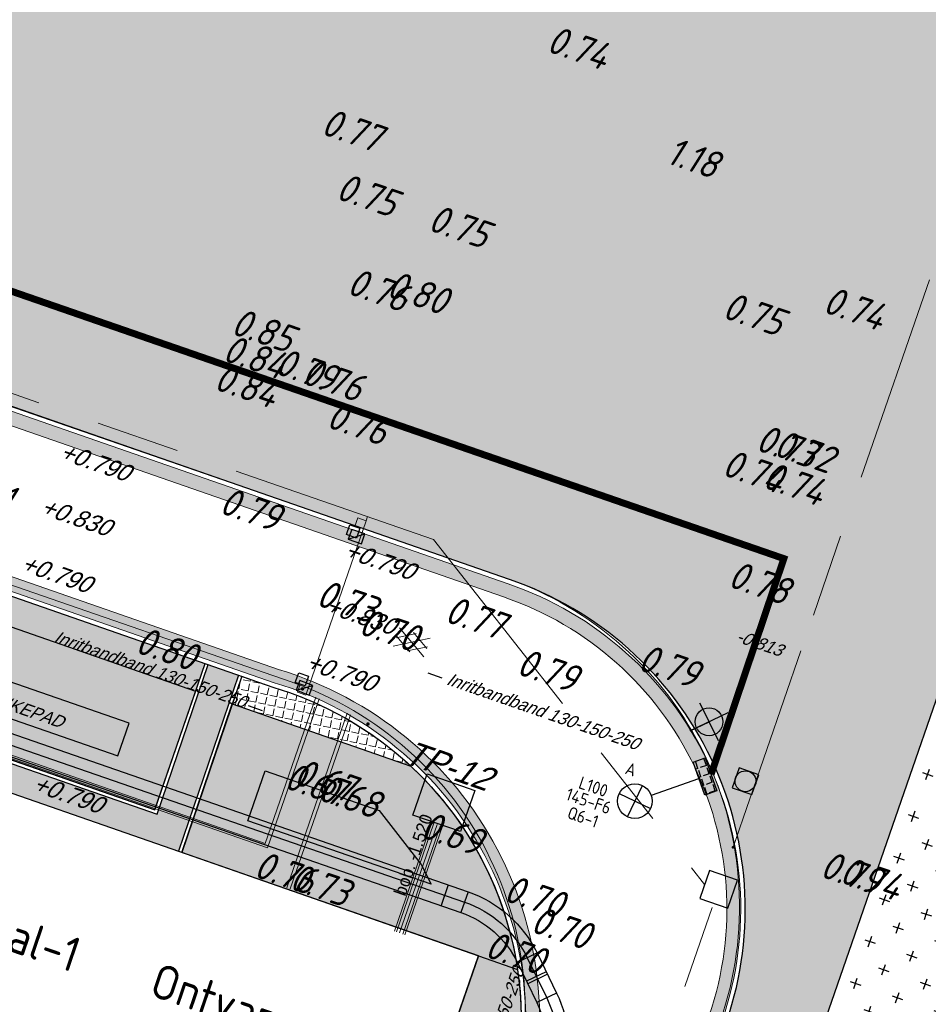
# Model space of a CAD drawing. Header units: metres. Extents: x 128615 to 129083, y 455669 to 456034.
# Tile 154 of 158: x 128922 to 128948, y 455816 to 455844. Entities that reach past the tile are written whole.
import ezdxf
from ezdxf.enums import TextEntityAlignment as Align
from ezdxf.lldxf.tags import DXFTag

# ---------------------------------------------------------------- set-up
doc = ezdxf.new("R2010")
doc.units = ezdxf.units.M
doc.linetypes.add('DASHED', pattern=[19.049999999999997, 12.7, -6.35])
doc.linetypes.add('RI-AWZI_TERREINRIOLERING', pattern=[19.8, 6, -1.8, 2.4, -1.8, 1.8, -1.8, 2.4, -1.8])
for name, color, linetype in [('B-ME-IE-VERLICHTING-G', 1, 'Continuous'), ('B-ME-RI-PUT-G', 7, 'Continuous'), ('B-XX-GR-GRAS-G', 90, 'Continuous'), ('B-XX-GR-KRUIDEN-G', 98, 'Continuous'), ('B-XX-KL-ELEKTRA-G_HDSR', 190, 'HDSR_Elektra'), ('B-XX-OG-BEBOUWING-G', 1, 'Continuous'), ('B-XX-RI-AWZI_PERSLEIDING-G_HDSR', 142, 'HDSR_Persleiding'), ('B-XX-RI-AWZI_PERSLEIDING-T25_HDSR', 7, 'Continuous'), ('B-XX-RI-AWZI_TERREINRIOLERING-T25_HDSR', 7, 'Continuous'), ('B-XX-VH-BESTRATING-T25', 7, 'Continuous'), ('B-XX-VH-KANTVERHARDING-G', 60, 'Continuous')]:
    doc.layers.add(name, color=color, linetype=linetype)
for name, color, linetype, lineweight in [('B-ME-RI-KOLK-G', 7, 'Continuous', 25), ('B-WE-OG-HOOGTELIJN-G', 7, 'Continuous', 18), ('B-XX-GR-HAAG-G', 90, 'GR-HAAG1', 13), ('B-XX-RI-AWZI_TERREINRIOLERING-G', 10, 'RI-AWZI_TERREINRIOLERING', 18), ('B-XX-VH-BESTRATING-V', 1, 'Continuous', 18), ('B-XX-VH-VERHARDING-V', 1, 'Continuous', 18), ('X-XX-AL-T25', 7, 'Continuous', 25)]:
    doc.layers.add(name, color=color, linetype=linetype, lineweight=lineweight)
doc.styles.add('BURO-018', font='Isocp.shx', dxfattribs={"height": 360})
doc.styles.add('ISO', font='Iso.shx', dxfattribs={"height": 50})
doc.styles.get("Standard").update_dxf_attribs({"font": 'arial.ttf'})
doc.styles.add('TAUW-ISOCP', font='tcb_isocp.shx')
doc.styles.add('tcb_isocp', font='tcb_isocp.shx')
doc.linetypes.add('GR-HAAG1', pattern='A,6,[176,NLCS.SHX,S=0.125,R=0,X=0,Y=0],-2', length=8)
tags = doc.linetypes.add('HDSR_Elektra', pattern='A,25,-2,["E",Standard,S=1.5,R=0,X=0,Y=-0.75],-4', length=31).pattern_tags.tags
tags[6] = DXFTag(74, 10)
tags = doc.linetypes.add('HDSR_Persleiding', pattern='A,25,-2,["P",Standard,S=1.5,R=0,X=0,Y=-0.75],-4', length=31).pattern_tags.tags
tags[6] = DXFTag(74, 10)
pattern_1 = [(340.9065815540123, (128738.9979208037, 455858.1422880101), (0.8077808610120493, 0.3923519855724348), [0.3174999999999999, -0.9525]), (70.90658155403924, (128739.0960088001, 455857.9403427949), (-0.3923519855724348, 0.8077808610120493), [0.3174999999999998, -0.9524999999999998])]
pattern_2 = [(340.9065815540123, (128738.9979208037, 455858.1422880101), (0.1269369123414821, 0.1240523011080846), [0, -0.15875])]
pattern_3 = [(78.37645749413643, (128738.9979208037, 455858.1422880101), (-0.2736702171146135, 0.05629362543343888), [0.2032, -0.07619999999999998]), (168.3764574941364, (128738.9979208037, 455858.1422880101), (-0.0562936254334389, -0.2736702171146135), [0.2031999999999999, -0.07619999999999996])]

# ---------------------------------------------------------------- blocks, each defined once
blk = doc.blocks.new('*U230')
at = {"layer": 'B-ME-RI-KOLK-G'}
blk.add_hatch(color=256, dxfattribs=at).paths.add_polyline_path([(0.1997073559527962, -0.1502915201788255), (0.1997073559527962, 0.1497084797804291), (-0.2002926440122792, -0.1502915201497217)])
blk.add_lwpolyline([(0.1997073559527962, -0.1502915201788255), (0.1997073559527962, 0.1497084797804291), (-0.2002926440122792, 0.1497084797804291), (-0.2002926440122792, -0.1502915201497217)], close=True, dxfattribs=at)
blk.add_lwpolyline([(-0.2002926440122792, -0.1502915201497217), (0.1997073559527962, 0.1497084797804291)], dxfattribs=at)
blk = doc.blocks.new('*U202')
at = {"layer": 'B-ME-RI-KOLK-G'}
blk.add_hatch(color=256, dxfattribs=at).paths.add_polyline_path([(0.1997073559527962, -0.1502915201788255), (0.1997073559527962, 0.1497084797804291), (-0.2002926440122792, -0.1502915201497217)])
blk.add_lwpolyline([(0.1997073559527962, -0.1502915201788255), (0.1997073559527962, 0.1497084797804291), (-0.2002926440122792, 0.1497084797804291), (-0.2002926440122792, -0.1502915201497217)], close=True, dxfattribs=at)
blk.add_lwpolyline([(-0.2002926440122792, -0.1502915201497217), (0.1997073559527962, 0.1497084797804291)], dxfattribs=at)
blk = doc.blocks.new('ASFALT')
at = {"layer": 'B-XX-VH-VERHARDING-V', "color": 251}
for p, q in [((0.04242424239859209, 0.2800000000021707), (-0.4666666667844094, -0.02545454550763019)), ((-0.4666666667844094, 0.0254545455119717), (0.04242424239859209, -0.2799999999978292)), ((0.4666666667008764, -0.02545454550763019), (-0.04242424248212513, 0.2800000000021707)), ((-0.04242424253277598, -0.2799999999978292), (0.4666666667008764, 0.0254545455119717))]:
    blk.add_line(p, q, dxfattribs=at)
for points in [[(0.4666666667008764, -0.2799999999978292), (-0.4666666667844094, 0.2800000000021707)], [(-0.4666666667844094, -0.2799999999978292), (0.4666666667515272, 0.2800000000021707)]]:
    blk.add_lwpolyline(points, dxfattribs=at)
blk = doc.blocks.new('E00525')
at = {"linetype": 'ByBlock'}
h = blk.add_hatch(dxfattribs=at)
h.set_pattern_fill('ANGLE', color=0, scale=0.18438609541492, style=0)
h.set_pattern_definition([(360, (-37.67331033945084, -34.01927211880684), (5.551115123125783e-17, 1.287936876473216), [0.9366813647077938, -0.3512555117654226]), (90, (-37.67331033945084, -34.01927211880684), (-1.287936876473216, 1.387778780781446e-16), [0.9366813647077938, -0.3512555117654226])])
edge = h.paths.add_edge_path()
edge.add_line((-2.522521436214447, 2.863310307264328), (2.522521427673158, 2.863310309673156))
edge.add_line((2.522521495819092, 2.863310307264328), (2.522521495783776, 1.000000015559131))
edge.add_line((2.522521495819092, 1.000000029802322), (-2.522521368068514, 1.000000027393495))
edge.add_line((-2.522521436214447, 1), (-2.522521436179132, 2.863310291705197))
h = blk.add_hatch(color=0, dxfattribs=at)
edge = h.paths.add_edge_path()
edge.add_line((-2.522521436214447, 2.863310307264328), (2.522521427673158, 2.863310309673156))
edge.add_line((2.522521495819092, 2.863310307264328), (2.522521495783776, 1.000000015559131))
edge.add_line((2.522521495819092, 1.000000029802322), (-2.522521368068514, 1.000000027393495))
edge.add_line((-2.522521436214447, 1), (-2.522521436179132, 2.863310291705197))
at = {"color": 0, "linetype": 'ByBlock'}
for p, q in [((-1.767766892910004, 14.38605433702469), (1.767767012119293, 10.85052046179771)), ((1.767766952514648, 14.38605433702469), (-1.767766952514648, 10.85052043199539)), ((5.960464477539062e-08, 10.0973382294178), (1.192092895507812e-07, 2.863310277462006))]:
    blk.add_line(p, q, dxfattribs=at)
blk.add_lwpolyline([(-2.522521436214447, 2.863310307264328), (2.522521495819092, 2.863310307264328), (2.522521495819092, 1.000000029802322), (-2.522521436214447, 1)], close=True, dxfattribs=at)
blk.add_circle((0, 12.61828738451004), 2.500000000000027, dxfattribs=at)
at = {"color": 0, "linetype": 'ByBlock', "style": 'BURO-018'}
for tag, p in [('E_GKAST', (5.960464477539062e-08, 20.61828738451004)), ('E_GROEP', (5.960464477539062e-08, 17.61828738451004)), ('E_SGROEP', (4.500000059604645, 17.61828738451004)), ('E_ARMCODE', (0, 12.61828738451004)), ('E_SLET', (4.500000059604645, 11.61828738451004))]:
    blk.add_attdef(tag, text='', height=1.8, dxfattribs=at).set_placement(p, align=Align.MIDDLE)

msp = doc.modelspace()

# ---------------------------------------------------------------- hatches: boundary and pattern name
at = {"layer": 'B-XX-GR-GRAS-G'}
h = msp.add_hatch(dxfattribs=at)
h.set_pattern_fill('CROSS', color=256, scale=0.09999999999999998, angle=-116.5632943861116, style=0)
h.set_pattern_definition(pattern_1)
h.paths.add_polyline_path([(128845.8675353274, 455784.6485665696), (128847.5685110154, 455784.0597697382), (128847.7647766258, 455784.6267616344), (128846.0638009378, 455785.2155584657)])
h.paths.add_polyline_path([(128967.1055860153, 455860.4144094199), (128969.4210054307, 455866.8918425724), (128880.9006920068, 455904.409712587), (128810.0577815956, 455927.1027515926), (128808.0815679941, 455921.3936663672), (128811.5859768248, 455919.9881814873), (128842.9440111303, 455909.6012506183), (128874.3253125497, 455899.2845629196), (128897.3942134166, 455890.0887698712), (128932.249899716, 455875.2515896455), (128958.9784740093, 455863.874893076)])
edge = h.paths.add_edge_path()
edge.add_line((128984.0843231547, 455804.1850891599), (128953.5143684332, 455822.3927003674))
edge.add_line((128953.5143684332, 455822.3927003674), (128931.0817976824, 455759.6371250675))
edge.add_line((128931.0817976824, 455759.6371250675), (128923.691293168, 455762.2048782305))
edge.add_line((128923.691293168, 455762.2048782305), (128914.0269830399, 455765.5502024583))
edge.add_line((128914.0269830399, 455765.5502024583), (128897.845598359, 455770.6508317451))
edge.add_line((128897.845598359, 455770.6508317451), (128884.7246261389, 455774.2573768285))
edge.add_line((128884.7246261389, 455774.2573768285), (128872.548293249, 455777.8537726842))
edge.add_line((128872.548293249, 455777.8537726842), (128866.079626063, 455781.0475949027))
edge.add_line((128866.079626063, 455781.0475949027), (128866.0212588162, 455781.0678178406))
edge.add_line((128866.0212588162, 455781.0678178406), (128863.5642032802, 455773.7248399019))
edge.add_line((128863.5642032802, 455773.7248399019), (128871.5285838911, 455771.3053608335))
edge.add_line((128871.5285838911, 455771.3053608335), (128871.6722959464, 455771.410655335))
edge.add_arc((128873.3846396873, 455770.369334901), 2.004113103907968, 78.24944847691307, 148.6951358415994, ccw=False)
edge.add_line((128873.7927796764, 455772.3314488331), (128875.0821999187, 455772.0165345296))
edge.add_line((128875.0821999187, 455772.0165345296), (128927.2955738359, 455757.61301808))
edge.add_line((128927.2955738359, 455757.61301808), (128956.895554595, 455749.1705929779))
edge.add_line((128956.895554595, 455749.1705929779), (128984.0843231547, 455804.1850891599))
h = msp.add_hatch(dxfattribs=at)
h.set_pattern_fill('CROSS', color=256, scale=0.09999999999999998, angle=-116.5632943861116, style=0)
h.set_pattern_definition(pattern_1)
h.paths.add_polyline_path([(128967.1055860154, 455860.4144094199), (128958.9781778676, 455863.8740406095), (128948.4118116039, 455833.4579504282), (128948.6455033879, 455826.0782791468), (128943.9095911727, 455812.3966981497), (128946.4327674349, 455811.5140226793), (128946.1376307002, 455810.6627641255), (128945.1165278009, 455807.7256246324), (128947.9240893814, 455806.7537804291)])
h = msp.add_hatch(dxfattribs=at)
h.set_pattern_fill('DOTS', color=256, scale=0.09999999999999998, angle=-116.5632943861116, style=0)
h.set_pattern_definition(pattern_2)
h.paths.add_polyline_path([(128911.0527209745, 455830.6924677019), (128926.952250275, 455825.1512758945), (128925.7723550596, 455821.7426755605), (128918.3237435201, 455824.3338109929), (128918.8136956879, 455825.7642109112), (128908.5662737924, 455829.3265118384)])
h = msp.add_hatch(dxfattribs=at)
h.set_pattern_fill('DOTS', color=256, scale=0.09999999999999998, angle=-116.5632943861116, style=0)
h.set_pattern_definition(pattern_2)
edge = h.paths.add_edge_path()
edge.add_line((128935.8419955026, 455812.676122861), (128934.7201993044, 455809.4353648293))
edge.add_line((128934.7201993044, 455809.4353648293), (128932.5361366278, 455810.1798483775))
edge.add_line((128932.5361366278, 455810.1798483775), (128935.0854309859, 455817.5445071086))
edge.add_line((128935.0854309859, 455817.5445071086), (128926.5549445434, 455820.514591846))
edge.add_line((128926.5549445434, 455820.514591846), (128928.0080656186, 455824.7833326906))
edge.add_line((128928.0080656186, 455824.7833326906), (128933.1372543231, 455822.9958514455))
edge.add_arc((128926.321405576, 455815.6933505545), 9.989109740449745, -17.584523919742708, 46.974173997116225, ccw=False)
edge.add_arc((128935.8428633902, 455812.6757966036), 0.0009271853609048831, 159.3976924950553, 342.41547779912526, ccw=False)
at = {"layer": 'B-XX-GR-HAAG-G'}
h = msp.add_hatch(dxfattribs=at)
h.set_pattern_fill('ANGLE', color=256, scale=0.03999999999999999, angle=-19.09341844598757, style=0)
h.set_pattern_definition(pattern_3)
edge = h.paths.add_edge_path()
edge.add_line((128824.0560011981, 455861.2439628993), (128824.3251972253, 455861.9975444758))
edge.add_line((128824.3251972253, 455861.9975444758), (128807.412816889, 455867.9094233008))
edge.add_line((128807.412816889, 455867.9094233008), (128807.5844640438, 455867.0019485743))
edge.add_line((128807.5844640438, 455867.0019485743), (128824.0565718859, 455861.2437634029))
edge.add_line((128911.0524530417, 455830.6925610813), (128923.8730139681, 455826.2243651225))
edge.add_line((128923.8730139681, 455826.2243651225), (128926.9522502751, 455825.1512758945))
edge.add_line((128926.9522502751, 455825.1512758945), (128927.2239480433, 455825.9444302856))
edge.add_line((128927.2239480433, 455825.9444302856), (128912.031396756, 455831.2301135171))
edge.add_line((128912.031396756, 455831.2301135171), (128911.0523500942, 455830.6922639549))
h = msp.add_hatch(dxfattribs=at)
h.set_pattern_fill('ANGLE', color=256, scale=0.03999999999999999, angle=-19.09341844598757, style=0)
h.set_pattern_definition(pattern_3)
edge = h.paths.add_edge_path()
edge.add_line((128929.1751991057, 455825.2661336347), (128928.282896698, 455825.57654748))
edge.add_line((128928.282896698, 455825.57654748), (128928.0080656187, 455824.7833326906))
edge.add_line((128928.0080656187, 455824.7833326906), (128933.1372543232, 455822.9958514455))
edge.add_arc((128926.3214055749, 455815.6933505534), 9.989109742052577, 46.97417399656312, 73.39987384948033)
at = {"layer": 'B-XX-GR-KRUIDEN-G'}
h = msp.add_hatch(dxfattribs=at)
h.set_pattern_fill('SWAMP', color=256, scale=0.2, angle=-116.5632943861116, style=0)
h.set_pattern_definition([(340.9065815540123, (128738.9979208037, 455858.1422880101), (3.839350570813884, 3.326515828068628), [0.6349999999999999, -4.444999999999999]), (70.90658155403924, (128739.2979540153, 455858.0384307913), (-0.9611808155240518, 4.988231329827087), [0.3174999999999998, -8.481319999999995]), (70.90658155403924, (128739.3729632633, 455858.0124661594), (-0.9611808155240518, 4.988231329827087), [0.2539999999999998, -8.544819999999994]), (70.90658155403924, (128739.2229447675, 455858.0643954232), (-0.9611808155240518, 4.988231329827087), [0.2539999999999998, -8.544819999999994]), (40.90658155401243, (128739.4479706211, 455857.9865021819), (-0.9611719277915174, 4.988233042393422), [0.2032, -4.876799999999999]), (100.9065815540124, (128739.1479374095, 455858.0903594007), (-4.8005224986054, 1.661717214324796), [0.2032, -4.8768])])
edge = h.paths.add_edge_path()
edge.add_line((128948.4118116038, 455833.4579504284), (128948.6455033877, 455826.0782791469))
edge.add_line((128948.6455033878, 455826.0782791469), (128943.9095911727, 455812.3966981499))
edge.add_line((128943.9095911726, 455812.3966981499), (128941.3888850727, 455813.2785094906))
edge.add_line((128941.3888850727, 455813.2785094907), (128942.1339618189, 455815.4309623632))
edge.add_arc((128932.745274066, 455818.888458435), 10.00508554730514, -20.21683048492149, 71.17534409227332)
edge.add_line((128935.9736453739, 455828.358376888), (128892.1860483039, 455843.579290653))
edge.add_arc((128893.6952972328, 455847.9211051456), 4.596649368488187, -157.04283936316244, -109.16785423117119, ccw=False)
edge.add_arc((128894.4307678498, 455848.232645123), 5.395382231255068, 162.5112662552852, 202.9571606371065, ccw=False)
edge.add_line((128889.2847814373, 455849.8540560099), (128901.8557516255, 455885.6735668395))
edge.add_line((128901.8557516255, 455885.6735668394), (128887.2242848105, 455890.7225570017))
edge.add_line((128887.2242848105, 455890.7225570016), (128887.1817624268, 455890.5997140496))
edge.add_line((128887.1817624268, 455890.5997140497), (128874.5146120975, 455895.1035688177))
edge.add_line((128874.5146120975, 455895.1035688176), (128873.5283828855, 455892.2544503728))
edge.add_arc((128867.280722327, 455871.995513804), 21.20041917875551, 72.86074229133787, 176.4358647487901)
edge.add_line((128846.121308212, 455873.313454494), (128835.0103701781, 455877.1887525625))
edge.add_arc((128817.5916042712, 455889.2204382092), 21.17014088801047, -34.63404912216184, -24.22743715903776)
edge.add_line((128836.8971577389, 455880.5330640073), (128837.0847450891, 455880.5150973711))
edge.add_line((128837.0847450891, 455880.5150973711), (128838.2442237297, 455883.7950644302))
edge.add_line((128838.2442237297, 455883.7950644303), (128838.0851409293, 455883.9110295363))
edge.add_arc((128817.5916042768, 455889.2204382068), 21.17014088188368, -14.52468191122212, 21.05836036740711)
edge.add_line((128837.3478955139, 455896.8272655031), (128838.4437976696, 455897.45125095))
edge.add_line((128838.4437976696, 455897.45125095), (128836.9196742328, 455900.519436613))
edge.add_line((128836.9196742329, 455900.519436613), (128835.8290882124, 455899.9707426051))
edge.add_arc((128817.5916042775, 455889.2204382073), 21.17014088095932, 30.51773535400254, 65.7725628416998)
edge.add_line((128826.2789784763, 455908.5259916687), (128826.2969451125, 455908.713579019))
edge.add_line((128826.2969451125, 455908.7135790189), (128823.0169780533, 455909.8730576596))
edge.add_line((128823.0169780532, 455909.8730576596), (128822.9010129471, 455909.7139748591))
edge.add_arc((128817.591604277, 455889.2204382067), 21.17014088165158, 75.47531808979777, 155.5873596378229)
edge.add_line((128798.3142327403, 455897.9701702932), (128798.1176121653, 455897.9799474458))
edge.add_line((128798.1176121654, 455897.9799474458), (128797.7211869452, 455896.8585281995))
edge.add_line((128797.7211869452, 455896.8585281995), (128793.8072384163, 455898.2133509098))
edge.add_arc((128775.6531717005, 455909.0573338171), 21.14620778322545, -30.85117203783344, -24.45064201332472)
edge.add_line((128794.9029489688, 455900.3047239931), (128795.4902118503, 455900.2458409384))
edge.add_line((128795.4902118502, 455900.2458409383), (128796.7020683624, 455903.7467742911))
edge.add_line((128796.7020683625, 455903.746774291), (128796.1976420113, 455904.0486570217))
edge.add_arc((128775.6531716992, 455909.057333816), 21.14620778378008, -13.70124981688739, 21.18853243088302)
edge.add_line((128795.3698146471, 455916.7003760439), (128797.9082227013, 455917.9559061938))
edge.add_line((128797.9082227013, 455917.9559061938), (128796.4067381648, 455921.1222890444))
edge.add_line((128796.4067381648, 455921.1222890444), (128793.8362756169, 455919.8525566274))
edge.add_arc((128775.6531717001, 455909.0573338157), 21.1462077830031, 30.69740409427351, 65.54935799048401)
edge.add_line((128784.4057815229, 455928.3071110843), (128784.4646645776, 455928.8943739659))
edge.add_line((128784.4646645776, 455928.8943739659), (128780.9637312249, 455930.1062304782))
edge.add_line((128780.9637312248, 455930.1062304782), (128780.6618484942, 455929.6018041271))
edge.add_arc((128775.6531717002, 455909.0573338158), 21.14620778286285, 76.298750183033, 155.5095457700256)
edge.add_line((128756.4094808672, 455917.8233173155), (128755.8262168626, 455917.8979581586))
edge.add_line((128755.8262168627, 455917.8979581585), (128754.6142224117, 455914.3971073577))
edge.add_line((128754.6142224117, 455914.3971073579), (128755.1121866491, 455914.0802848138))
edge.add_arc((128775.6531716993, 455909.057333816), 21.1462077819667, 166.2589379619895, 191.7043835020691)
edge.add_line((128754.9466508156, 455904.7675673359), (128751.1985842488, 455903.6584638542))
edge.add_line((128751.1985842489, 455903.6584638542), (128751.1173775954, 455903.9197317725))
edge.add_line((128751.1173775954, 455903.9197317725), (128741.4969709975, 455907.2999279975))
edge.add_line((128741.4969709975, 455907.2999279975), (128757.0495062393, 455938.2990116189))
edge.add_line((128757.0495062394, 455938.2990116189), (128795.963293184, 455925.5684809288))
edge.add_line((128795.963293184, 455925.5684809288), (128808.0815679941, 455921.3936663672))
edge.add_line((128808.0815679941, 455921.3936663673), (128811.5859768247, 455919.9881814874))
edge.add_line((128811.5859768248, 455919.9881814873), (128842.9440111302, 455909.6012506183))
edge.add_line((128842.9440111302, 455909.6012506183), (128874.3253125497, 455899.2845629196))
edge.add_line((128874.3253125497, 455899.2845629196), (128897.3942134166, 455890.0887698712))
edge.add_line((128897.3942134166, 455890.0887698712), (128932.249899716, 455875.2515896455))
edge.add_line((128932.249899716, 455875.2515896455), (128958.9784740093, 455863.874893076))
edge.add_line((128958.9784740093, 455863.8748930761), (128948.4118116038, 455833.4579504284))
h.paths.add_polyline_path([(128845.694092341, 455904.4570519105), (128848.0856081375, 455905.5477301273), (128849.2310223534, 455903.2376735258), (128848.6444501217, 455901.5319182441), (128846.8291906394, 455902.1678003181)], flags=16)
at = {"layer": 'B-XX-VH-BESTRATING-V'}
h = msp.add_hatch(dxfattribs=at)
h.set_pattern_fill('BRICK', color=256, scale=0.03307086, angle=-116.5097316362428)
h.set_pattern_definition([(340.9065815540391, (128782.926339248, 455849.4786328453), (0.0686929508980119, 0.1984471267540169), []), (70.90658155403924, (128782.926339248, 455849.4786328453), (-0.3968942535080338, 0.1373859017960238), [0.2099999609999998, -0.2099999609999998]), (70.90658155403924, (128783.1247863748, 455849.4099398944), (-0.3968942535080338, 0.1373859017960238), [-0.2099999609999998, 0.2099999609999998])])
edge = h.paths.add_edge_path()
edge.add_arc((128879.3936255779, 455805.876259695), 4.601891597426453, 69.65643380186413, 160.8966683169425, ccw=False)
edge.add_line((128880.9934671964, 455810.1911076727), (128924.3141953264, 455795.1533938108))
edge.add_arc((128927.7884713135, 455804.2752318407), 9.761071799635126, 249.1494361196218, 341.8216779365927)
edge.add_line((128937.0623695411, 455801.2300168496), (128942.0115575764, 455815.4747647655))
edge.add_arc((128932.7452740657, 455818.8884584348), 9.875085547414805, 339.7762308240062, 431.1775957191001)
edge.add_line((128935.9313305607, 455828.2354557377), (128892.1413870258, 455843.4571851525))
edge.add_arc((128893.9661163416, 455848.2104546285), 5.091483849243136, 160.6539968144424, 248.9987380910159, ccw=False)
edge.add_line((128889.1621217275, 455849.8971210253), (128901.6898106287, 455885.5933068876))
edge.add_line((128901.6898106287, 455885.5933068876), (128887.1807336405, 455890.6000690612))
edge.add_line((128887.1807336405, 455890.6000690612), (128887.0472073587, 455890.2230276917))
edge.add_line((128887.0472073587, 455890.2230276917), (128901.1792229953, 455885.34635333))
edge.add_line((128901.1792229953, 455885.34635333), (128888.7847076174, 455850.0296298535))
edge.add_arc((128893.9661163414, 455848.2104546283), 5.491483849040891, 160.6539968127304, 249.0667786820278)
edge.add_line((128892.0041211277, 455843.0814225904), (128935.8011466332, 455827.857231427))
edge.add_arc((128932.7452740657, 455818.888458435), 9.475085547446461, -20.24600750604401, 71.18481212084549, ccw=False)
edge.add_line((128941.6349457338, 455815.6095891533), (128936.683389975, 455801.3580264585))
edge.add_arc((128927.7884713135, 455804.2752318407), 9.36107179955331, 249.1132310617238, 341.8424167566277, ccw=False)
edge.add_line((128924.4510408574, 455795.5293057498), (128881.0276453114, 455810.6025633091))
edge.add_arc((128879.3920985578, 455805.8776308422), 5.000000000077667, 70.9065815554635, 160.9065815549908)
edge.add_line((128874.6671660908, 455807.5131775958), (128865.6289427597, 455781.5539549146))
edge.add_line((128865.6289427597, 455781.5539549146), (128866.0087595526, 455781.4282871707))
edge.add_line((128866.0087595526, 455781.4282871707), (128875.0451606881, 455807.3823338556))
h = msp.add_hatch(dxfattribs=at)
h.set_pattern_fill('BRICK', color=256, scale=0.03307086, angle=-116.5097316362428)
h.set_pattern_definition([(340.9065815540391, (128782.2541774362, 455860.6466875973), (0.06869295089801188, 0.1984471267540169), []), (70.90658155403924, (128782.2541774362, 455860.6466875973), (-0.3968942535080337, 0.1373859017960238), [0.2099999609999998, -0.2099999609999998]), (70.90658155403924, (128782.452624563, 455860.5779946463), (-0.3968942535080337, 0.1373859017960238), [-0.2099999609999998, 0.2099999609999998])])
edge = h.paths.add_edge_path()
edge.add_line((128934.9965740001, 455808.6128771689), (128936.3447550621, 455812.5020914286))
edge.add_arc((128926.3214055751, 455815.6933505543), 10.51910974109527, 342.3394349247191, 433.3339419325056)
edge.add_line((128929.3382132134, 455825.7705794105), (128891.2618621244, 455839.0179500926))
edge.add_arc((128889.684886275, 455833.6324047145), 5.611679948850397, 73.67910536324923, 160.0409324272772)
edge.add_line((128884.4102622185, 455835.547944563), (128879.8481947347, 455822.5359907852))
edge.add_arc((128884.5052695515, 455820.4112389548), 5.118878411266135, 155.4755497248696, 251.273072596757)
edge.add_line((128882.8618120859, 455815.5633565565), (128921.8744891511, 455802.0601289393))
edge.add_arc((128925.1878598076, 455811.8400681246), 10.32596898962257, 251.2840020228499, 341.7881409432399)
edge = h.paths.add_edge_path(flags=16)
edge.add_arc((128884.7087189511, 455820.4987461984), 4.869812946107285, 157.1962172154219, 249.35060120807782, ccw=False)
edge.add_line((128880.2195424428, 455822.3861710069), (128884.7869772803, 455835.4134424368))
edge.add_arc((128889.6848862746, 455833.6324047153), 5.211679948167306, 73.78688577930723, 160.0171010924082, ccw=False)
edge.add_line((128891.1400441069, 455838.6368151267), (128929.2151549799, 455825.3898755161))
edge.add_arc((128926.3214055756, 455815.6933505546), 10.11910974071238, -17.632023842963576, 73.38323445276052, ccw=False)
edge.add_line((128935.9651349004, 455812.6282458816), (128934.6175901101, 455808.7408671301))
edge.add_arc((128925.1878598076, 455811.8400681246), 9.925968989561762, 251.2884669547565, 341.80623247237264, ccw=False)
edge.add_line((128922.003572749, 455802.4387290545), (128882.9913864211, 455815.9417902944))
h = msp.add_hatch(dxfattribs=at)
h.set_pattern_fill('AR-B88', color=256, scale=0.001999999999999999, angle=-116.5632943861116, style=0)
h.set_pattern_definition([(340.9065815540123, (128896.666281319, 455818.3706698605), (0.1329372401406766, 0.384042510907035), []), (70.90658155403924, (128896.666281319, 455818.3706698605), (-0.0590840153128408, 0.4505111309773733), [0.4063999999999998, -0.4063999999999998])])
h.paths.add_polyline_path([(128903.1006436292, 455820.5219799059), (128903.1424687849, 455820.6428086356), (128901.3965955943, 455821.2568492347), (128902.1232460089, 455823.3219861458), (128897.8935619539, 455824.8035208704), (128897.161731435, 455822.6186758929), (128896.0251698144, 455823.0006685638), (128896.5994016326, 455824.6981174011), (128895.9619059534, 455824.9143546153), (128892.5727969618, 455815.3195684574), (128891.9256020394, 455813.487317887)])
h.paths.add_polyline_path([(128912.5362884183, 455813.9248309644, 0.126438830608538), (128910.8496551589, 455814.0049265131), (128913.911523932, 455812.9450311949, 0.1264418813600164)], flags=17)
h.paths.add_polyline_path([(128934.4944158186, 455808.7824508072), (128934.6879351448, 455809.3407127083), (128932.5034253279, 455810.0853486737), (128932.4916922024, 455810.0514528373), (128928.6716235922, 455811.4285937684), (128928.2728600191, 455810.3495815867), (128907.6336242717, 455817.4939027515), (128908.1031673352, 455818.8980826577), (128903.1424687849, 455820.6428086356), (128903.1006436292, 455820.5219799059), (128904.9521170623, 455817.5807877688), (128903.3930699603, 455816.5993713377), (128909.9149393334, 455814.328487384), (128910.6301474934, 455814.0809112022, -0.1438755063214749), (128912.5362884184, 455813.9248309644, -0.1438790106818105), (128914.1310363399, 455812.8690448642), (128915.9374518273, 455812.2437367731), (128915.9702723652, 455812.3408086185), (128919.761342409, 455811.0234336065), (128920.5824201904, 455810.7381138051), (128920.6043468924, 455810.7998526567), (128925.1615021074, 455809.2123841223), (128925.0218121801, 455808.8103773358), (128933.0894641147, 455806.0499335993, 0.07890169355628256)])
h.paths.add_polyline_path([(128913.4214955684, 455826.5577795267), (128907.9126112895, 455828.4664839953), (128907.291382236, 455826.7436716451), (128910.4660997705, 455825.6617390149), (128910.598853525, 455826.070071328), (128912.9668540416, 455825.2455975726)])
h.paths.add_polyline_path([(128928.1841430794, 455825.6109018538), (128927.318551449, 455825.9120235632), (128925.8453587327, 455821.6114020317), (128918.1968890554, 455824.2720617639), (128918.6868343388, 455825.7024415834), (128908.4482456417, 455829.2616718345), (128908.2828867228, 455829.3191553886), (128907.1547294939, 455828.7195497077), (128907.9126112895, 455828.4664839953), (128913.4214955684, 455826.5577795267), (128912.9668540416, 455825.2455975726), (128913.0232214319, 455825.2259719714), (128926.4605027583, 455820.5474739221)])

# ---------------------------------------------------------------- linework, layer by layer
at = {"layer": 'B-ME-IE-VERLICHTING-G'}
msp.add_lwpolyline([(128942.2476782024, 455824.5308717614), (128941.1685399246, 455824.0073469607), (128941.7081090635, 455824.2691093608), (128941.4463466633, 455824.8086784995), (128941.9698714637, 455823.7295402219)], dxfattribs=at)
msp.add_circle((128941.7081090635, 455824.2691093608), 0.3998079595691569, dxfattribs=at)
at = {"layer": 'B-ME-RI-KOLK-G', "lineweight": -3}
for points in [[(128931.5738175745, 455829.5503799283), (128931.2903216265, 455829.6485127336), (128931.3884544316, 455829.9320086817), (128931.6719503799, 455829.8338758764)], [(128930.1018254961, 455825.2979407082), (128929.8183295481, 455825.3960735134), (128929.9164623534, 455825.6795694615), (128930.1999583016, 455825.5814366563)]]:
    msp.add_lwpolyline(points, close=True, dxfattribs=at)
at = {"layer": 'B-ME-RI-PUT-G', "ltscale": 0.005, "flags": 128}
msp.add_lwpolyline([(128934.5655230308, 455821.1152438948), (128933.1952475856, 455821.5894223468), (128933.6040221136, 455822.7706942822), (128934.9742975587, 455822.2965158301)], close=True, dxfattribs=at)
at = {"layer": 'B-ME-RI-PUT-G'}
for points in [[(128942.3741885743, 455822.3750974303), (128942.9411804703, 455822.1788318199), (128943.1374460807, 455822.7458237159), (128942.5704541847, 455822.9420893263)], [(128942.5238126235, 455819.7205787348), (128941.7205477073, 455819.9985454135), (128941.4425810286, 455819.1952804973), (128942.2458459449, 455818.9173138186)]]:
    msp.add_lwpolyline(points, close=True, dxfattribs=at)
msp.add_circle((128942.7558173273, 455822.5604605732), 0.3000000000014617, dxfattribs=at)
at = {"layer": 'B-XX-GR-GRAS-G'}
for points in [[(128943.9095911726, 455812.3966981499), (128948.6455033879, 455826.0782791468), (128948.4149768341, 455833.3579967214), (128958.9784740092, 455863.8748930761)], [(128911.0527209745, 455830.6924677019), (128926.952250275, 455825.1512758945), (128925.7723550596, 455821.7426755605), (128918.3237435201, 455824.3338109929), (128918.8136956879, 455825.7642109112), (128908.5662737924, 455829.3265118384), (128911.0527209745, 455830.6924677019)], [(128920.429774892, 455825.8323043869), (128920.1026655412, 455824.8873178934), (128924.7202682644, 455823.288923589), (128925.0473776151, 455824.2339100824), (128920.429774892, 455825.8323043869)], [(128935.0854309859, 455817.5445071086), (128936.2029368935, 455817.155421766)]]:
    msp.add_lwpolyline(points, dxfattribs=at)
msp.add_lwpolyline([(128935.8419955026, 455812.676122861), (128934.7201993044, 455809.4353648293), (128932.5361366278, 455810.1798483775), (128935.0854309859, 455817.5445071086), (128926.5549445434, 455820.514591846), (128928.0080656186, 455824.7833326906), (128933.1372543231, 455822.9958514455, -0.289385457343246), (128935.8437472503, 455812.6755164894, -1.026688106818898)], format="xyb", close=True, dxfattribs=at)
msp.add_lwpolyline([(128928.9557309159, 455822.864603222), (128932.2262438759, 455821.7248556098), (128933.4391718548, 455820.1695534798), (128933.7182212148, 455819.6050943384), (128928.4577603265, 455821.426015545)], close=True, dxfattribs=at)
at = {"layer": 'B-XX-GR-HAAG-G'}
msp.add_lwpolyline([(128911.0524530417, 455830.6925610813), (128923.8730139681, 455826.2243651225), (128926.9522502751, 455825.1512758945), (128927.2239480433, 455825.9444302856), (128912.031396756, 455831.2301135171), (128911.0523500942, 455830.6922639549)], dxfattribs=at)
msp.add_lwpolyline([(128929.1751991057, 455825.2661336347), (128928.282896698, 455825.57654748), (128928.0080656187, 455824.7833326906), (128933.1372543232, 455822.9958514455, 0.1158175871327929)], format="xyb", close=True, dxfattribs=at)
at = {"layer": 'B-XX-KL-ELEKTRA-G_HDSR', "linetype": 'DASHED', "const_width": 0.1999999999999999}
msp.add_lwpolyline([(128885.4530742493, 455838.1188174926), (128888.8709376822, 455847.9926861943), (128943.8585379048, 455828.9585959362), (128941.7687707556, 455822.76152082)], dxfattribs=at)
at = {"layer": 'B-XX-OG-BEBOUWING-G'}
msp.add_lwpolyline([(128913.0232214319, 455825.2259719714), (128926.4605027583, 455820.5474739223), (128935.0854309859, 455817.5445071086), (128932.4916922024, 455810.0514528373), (128928.6716235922, 455811.4285937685), (128928.2728600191, 455810.3495815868), (128907.6336242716, 455817.4939027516)], dxfattribs=at)
at = {"layer": 'B-XX-RI-AWZI_PERSLEIDING-G_HDSR', "linetype": 'Continuous'}
for p, q in [((128934.2157119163, 455819.5837187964), (128934.0096330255, 455818.9883773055)), ((128934.7827038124, 455819.3874531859), (128934.5766249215, 455818.792111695)), ((128936.7660637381, 455817.6269512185), (128936.1993739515, 455817.3517009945)), ((128937.0282068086, 455817.0872466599), (128936.461517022, 455816.8119964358)), ((128937.0637222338, 455817.0141269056), (128936.4970324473, 455816.7388766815)), ((128937.3258653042, 455816.474422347), (128936.7591755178, 455816.199172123))]:
    msp.add_line(p, q, dxfattribs=at)
for points in [[(128918.5090189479, 455825.0206283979), (128934.7827038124, 455819.3874531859, -0.1989123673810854), (128936.7660637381, 455817.6269512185), (128937.3258653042, 455816.474422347, -0.1989123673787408), (128937.4834496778, 455813.8271122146), (128918.8741443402, 455760.0666735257)], [(128918.3029400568, 455824.4252869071), (128934.5766249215, 455818.792111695, -0.1989123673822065), (128936.1993739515, 455817.3517009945), (128936.7591755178, 455816.199172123, -0.1989123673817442), (128936.8881081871, 455814.0331911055), (128918.2788028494, 455760.2727524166)]]:
    msp.add_lwpolyline(points, format="xyb", dxfattribs=at)
at = {"layer": 'B-XX-RI-AWZI_PERSLEIDING-G_HDSR'}
msp.add_lwpolyline([(128918.4059795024, 455824.7229576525), (128934.679664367, 455819.0897824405, -0.198912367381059), (128936.4827188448, 455817.4893261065), (128937.042520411, 455816.336797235, -0.1989123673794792), (128937.1857789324, 455813.9301516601), (128918.5764735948, 455760.1697129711)], format="xyb", dxfattribs=at)
at = {"layer": 'B-XX-RI-AWZI_TERREINRIOLERING-G'}
for points in [[(128954.5163765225, 455855.6816977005), (128944.351023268, 455826.3059765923)], [(128933.7924894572, 455829.5110545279), (128885.8632397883, 455846.1018793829)], [(128933.7924894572, 455829.5110545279), (128941.5815643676, 455819.5969129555)], [(128944.3510232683, 455826.3059765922), (128935.8504006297, 455801.7409749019)], [(128932.8165907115, 455818.2017436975), (128933.8957587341, 455821.3203110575)]]:
    msp.add_lwpolyline(points, dxfattribs=at)
at = {"layer": 'B-XX-RI-AWZI_TERREINRIOLERING-G', "flags": 128}
for points in [[(128931.5328999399, 455829.8907351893), (128931.6146772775, 455830.1269818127), (128931.850923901, 455830.0452044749), (128931.8935591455, 455830.1683734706)], [(128929.9627750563, 455825.354800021), (128929.8809977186, 455825.1185533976), (128930.1172443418, 455825.03677606), (128931.850923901, 455830.0452044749)]]:
    msp.add_lwpolyline(points, dxfattribs=at)
at = {"layer": 'B-XX-RI-AWZI_TERREINRIOLERING-G', "linetype": 'Continuous'}
for points in [[(128932.6653879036, 455818.2540668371), (128933.7445559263, 455821.3726341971)], [(128932.7220889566, 455818.2344456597), (128933.8012569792, 455821.3530130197)], [(128932.9110924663, 455818.1690417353), (128933.9902604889, 455821.2876090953)], [(128932.9677935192, 455818.149420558), (128934.0469615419, 455821.267987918)]]:
    msp.add_lwpolyline(points, dxfattribs=at)
at = {"layer": 'B-XX-RI-AWZI_TERREINRIOLERING-G'}
msp.add_circle((128942.3989685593, 455820.6649513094), 0.025, dxfattribs=at)
at = {"layer": 'B-XX-VH-BESTRATING-T25'}
for p, q in [((128933.6257728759, 455825.6766299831), (128934.0331919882, 455825.5356008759)), ((128928.8760716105, 455824.5864511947), (128928.4686524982, 455824.7274803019))]:
    msp.add_line(p, q, dxfattribs=at)
for points in [[(128931.9072147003, 455824.2058032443, 0, 0, 0), (128931.8875859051, 455824.2517892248, 0, 0.03825999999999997, 0), (128931.8890816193, 455824.2482850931, 0.03825999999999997, 0.07071999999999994, 0), (128931.8933332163, 455824.2383245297, 0.07071999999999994, 0.09237999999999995, 0), (128931.8997047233, 455824.2233974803, 0.09237999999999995, 0.09999999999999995, 0), (128931.9072147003, 455824.2058032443, 0.09999999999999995, 0.09237999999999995, 0), (128931.9147246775, 455824.1882090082, 0.09237999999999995, 0.07071999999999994, 0), (128931.9210961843, 455824.1732819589, 0.07071999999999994, 0.03825999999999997, 0), (128931.9253477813, 455824.1633213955, 0.03825999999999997, 0, 0), (128931.9268434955, 455824.1598172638, 0, 0, 0), (128931.9072147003, 455824.2058032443, 0, 0, 0), (128933.6257728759, 455825.6766299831, 0, 0, 0)], [(128930.0253618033, 455825.2156245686, 0, 0, 0), (128930.0692198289, 455825.2396344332, 0, 0.03825999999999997, 0), (128930.0658778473, 455825.2378048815, 0.03825999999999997, 0.07071999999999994, 0), (128930.056378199, 455825.2326043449, 0.07071999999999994, 0.09237999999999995, 0), (128930.0421418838, 455825.2248107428, 0.09237999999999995, 0.09999999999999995, 0), (128930.0253618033, 455825.2156245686, 0.09999999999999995, 0.09237999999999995, 0), (128930.0085817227, 455825.2064383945, 0.09237999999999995, 0.07071999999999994, 0), (128929.9943454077, 455825.1986447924, 0.07071999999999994, 0.03825999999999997, 0), (128929.9848457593, 455825.1934442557, 0.03825999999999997, 0, 0), (128929.9815037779, 455825.1916147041, 0, 0, 0), (128930.0253618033, 455825.2156245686, 0, 0, 0), (128928.876071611, 455824.5864511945, 0, 0, 0)]]:
    msp.add_lwpolyline(points, format="xyseb", dxfattribs=at)
at = {"layer": 'B-XX-VH-BESTRATING-V'}
for p, q in [((128892.2271430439, 455843.508955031), (128935.8553329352, 455828.4069522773)), ((128890.6439354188, 455838.9352200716), (128929.6975344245, 455825.4167227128)), ((128928.956309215, 455820.7713320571), (128930.4113740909, 455824.9748702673)), ((128929.0180378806, 455820.6439518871), (128930.5029782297, 455824.9337973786)), ((128929.5735389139, 455819.4973658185), (128931.3121279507, 455824.5199772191)), ((128929.668037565, 455819.4646548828), (128931.4003077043, 455824.4690116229))]:
    msp.add_line(p, q, dxfattribs=at)
for points in [[(128865.6289427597, 455781.5539549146), (128866.0087595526, 455781.4282871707), (128872.7662152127, 455800.7986898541), (128875.0451606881, 455807.3823338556, -0.4142135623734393), (128880.8968015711, 455810.2245687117), (128881.3780623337, 455810.0534219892), (128924.3141953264, 455795.1533938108, 0.427940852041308), (128937.0623695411, 455801.2300168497), (128942.0115575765, 455815.4747647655, 0.421395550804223), (128935.9313305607, 455828.2354557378), (128892.1413870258, 455843.4571851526, -0.4057770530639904), (128889.1621217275, 455849.8971210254), (128901.6898106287, 455885.5933068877), (128887.1807336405, 455890.6000690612)], [(128865.5858228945, 455781.4303511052), (128865.5858228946, 455781.4303511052), (128872.3885393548, 455800.9304507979), (128874.6671660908, 455807.5131775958, -0.4142135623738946), (128881.0276453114, 455810.6025633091), (128881.5092014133, 455810.431314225), (128924.4510408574, 455795.5293057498, 0.4282348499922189), (128936.683389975, 455801.3580264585), (128941.6349457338, 455815.6095891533, 0.4215469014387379), (128935.8011466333, 455827.857231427), (128892.0041211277, 455843.0814225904, -0.4061228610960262), (128888.7847076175, 455850.0296298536), (128901.1792229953, 455885.34635333), (128887.0472073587, 455890.2230276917)]]:
    msp.add_lwpolyline(points, format="xyb", dxfattribs=at)
for points in [[(128929.3382132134, 455825.7705794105, -0.4193066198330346), (128936.3447550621, 455812.5020914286), (128934.9965740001, 455808.6128771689, -0.4167930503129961), (128921.8744891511, 455802.0601289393), (128912.8104186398, 455805.1704902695), (128897.4071440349, 455810.5314327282), (128890.4454780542, 455812.9398947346), (128882.8618120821, 455815.5633565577, -0.4441704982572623), (128879.8481947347, 455822.5359907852), (128881.6349569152, 455827.6345950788), (128884.4102622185, 455835.547944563, -0.3957353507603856), (128891.2618621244, 455839.0179500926), (128898.3960434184, 455836.5361136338)], [(128929.2151549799, 455825.3898755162, -0.4194130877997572), (128935.9651349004, 455812.6282458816), (128934.6175901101, 455808.7408671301, -0.416862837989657), (128922.0035727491, 455802.4387290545), (128912.9410741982, 455805.548550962), (128897.5382736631, 455810.9093284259), (128890.5762570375, 455813.3179117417), (128882.9913864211, 455815.9417902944, -0.4453794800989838), (128880.2195424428, 455822.3861710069), (128882.0124482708, 455827.5023064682), (128884.7869772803, 455835.4134424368, -0.3950713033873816), (128891.140044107, 455838.6368151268), (128898.2646171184, 455836.1583211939)]]:
    msp.add_lwpolyline(points, format="xyb", close=True, dxfattribs=at)
for points in [[(128908.8321014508, 455829.1407198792), (128910.0005884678, 455828.7505482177), (128919.057836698, 455825.5808757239), (128918.6138945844, 455824.2663969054), (128929.0180378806, 455820.6439518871)], [(128908.9606515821, 455829.203223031), (128910.0329420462, 455828.8451725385), (128919.1842289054, 455825.6425903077), (128918.7403372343, 455824.3282608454), (128928.9563092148, 455820.7713320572)]]:
    msp.add_lwpolyline(points, dxfattribs=at)
for centre, radius, start, end in [((128932.5842393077, 455818.957087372), 10, 340.9029325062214, 70.90658148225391), ((128926.4272954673, 455815.9665620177), 10.00000000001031, 340.9065831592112, 70.91176219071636)]:
    msp.add_arc(centre, radius, start, end, dxfattribs=at)
at = {"layer": 'B-XX-VH-KANTVERHARDING-G'}
msp.add_lwpolyline([(128865.5858228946, 455781.4303511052), (128866.0866515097, 455781.2568252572), (128872.8889598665, 455800.7558675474), (128875.1680089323, 455807.33980964, -0.414213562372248), (128880.8542773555, 455810.1017204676), (128881.3354421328, 455809.9306070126), (128924.2697458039, 455795.0312136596, 0.427849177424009), (128937.1855328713, 455801.1883992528), (128942.1339618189, 455815.4309623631, 0.4213483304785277), (128935.973645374, 455828.358376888), (128892.186048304, 455843.579290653, -0.4056557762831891), (128889.2847813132, 455849.8540556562), (128901.8557516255, 455885.6735668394), (128887.2242848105, 455890.7225570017)], format="xyb", dxfattribs=at)
msp.add_lwpolyline([(128929.1751966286, 455825.2661343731, -0.4194490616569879), (128935.8417512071, 455812.6692254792), (128934.4944158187, 455808.7824508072, -0.4168864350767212), (128922.0455216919, 455802.561775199), (128912.9835372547, 455805.6714206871), (128897.5808907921, 455811.0321445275), (128890.618760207, 455813.4407672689), (128883.033487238, 455816.0647850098, -0.4458063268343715), (128880.3401746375, 455822.3373203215), (128882.1351329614, 455827.4593126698), (128884.9094035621, 455835.3697118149, -0.3948388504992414), (128891.1005322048, 455838.5129187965), (128898.2219035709, 455836.0355386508)], format="xyb", close=True, dxfattribs=at)
for points in [[(128908.4482456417, 455829.2616718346), (128918.6868343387, 455825.7024415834), (128918.1968890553, 455824.2720617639), (128925.8453587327, 455821.6114020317), (128927.3185514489, 455825.9120235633)], [(128908.5662737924, 455829.3265118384), (128918.813695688, 455825.7642109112), (128918.3237435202, 455824.3338109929), (128925.7833163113, 455821.7388624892), (128927.2239480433, 455825.9444302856)], [(128928.1850575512, 455825.6135882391), (128926.4605027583, 455820.5474739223)], [(128928.2797229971, 455825.5813631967), (128926.5551682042, 455820.5152488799)]]:
    msp.add_lwpolyline(points, dxfattribs=at)

# ---------------------------------------------------------------- block references
at = {"layer": 'B-ME-IE-VERLICHTING-G'}
ref = msp.add_blockref('E00525', (128941.9573954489, 455822.8280093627), dxfattribs=dict(at, xscale=0.1999999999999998, yscale=0.1999999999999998, zscale=0.1999999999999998, rotation=109.4171068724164))
ref.add_attrib('E_SGROEP', 'Q6-1', dxfattribs={"layer": '0', "color": 1, "linetype": 'ByBlock', "height": 0.3599999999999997, "rotation": 340.9065810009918, "style": 'BURO-018'}).set_placement((128938.0883381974, 455821.5308876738), align=Align.MIDDLE)
ref.add_attrib('E_GKAST', 'L100', dxfattribs={"layer": '0', "color": 1, "linetype": 'ByBlock', "height": 0.3599999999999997, "rotation": 340.9065810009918, "style": 'BURO-018'}).set_placement((128938.3866999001, 455822.4033772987), align=Align.MIDDLE)
ref.add_attrib('E_GROEP', '145-F6', dxfattribs={"layer": '0', "color": 1, "linetype": 'ByBlock', "height": 0.3599999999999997, "rotation": 340.9065810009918, "style": 'BURO-018'}).set_placement((128938.2482444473, 455821.9928409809), align=Align.MIDDLE)
ref.add_attrib('E_SLET', 'A', dxfattribs={"layer": '0', "color": 1, "linetype": 'ByBlock', "height": 0.3599999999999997, "rotation": 340.9065810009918, "style": 'BURO-018'}).set_placement((128939.4667011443, 455822.9043374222), align=Align.MIDDLE)
at = {"layer": 'B-ME-RI-KOLK-G'}
for name, p, rotation in [('*U230', (128931.5798221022, 455829.5898092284), 340.8943232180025), ('*U202', (128930.08197331, 455825.2474785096), 338.5609537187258)]:
    msp.add_blockref(name, p, dxfattribs=dict(at, rotation=rotation))
at = {"layer": 'B-XX-VH-VERHARDING-V', "rotation": 340.9065815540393}
msp.add_blockref('ASFALT', (128933.1638263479, 455826.5562011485), dxfattribs=at)

# ---------------------------------------------------------------- texts
at = {"layer": 'B-WE-OG-HOOGTELIJN-G'}
for s, height, rotation, style, oblique, p in [('0.74', 0.7999999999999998, 341.1994003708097, 'ISO', 13.5, (128936.998710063, 455843.5451437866, 0.741352)), ('0.77', 0.7999999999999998, 341.1994003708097, 'ISO', 13.5, (128930.5190295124, 455841.1705535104, 0.771788)), ('1.18', 0.7999999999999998, 341.1994003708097, 'ISO', 13.5, (128940.4342725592, 455840.3348954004, 1.184531)), ('1.18', 0.7999999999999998, 341.1994003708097, 'ISO', 13.5, (128940.4342725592, 455840.3348954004, 1.184531)), ('0.75', 0.7999999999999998, 341.1994003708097, 'ISO', 13.5, (128930.945560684, 455839.3116790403, 0.74713)), ('0.75', 0.7999999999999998, 341.1994003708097, 'ISO', 13.5, (128933.5893252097, 455838.4076821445, 0.753879)), ('0.76', 0.7999999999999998, 341.1994003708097, 'ISO', 13.5, (128931.262197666, 455836.583523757, 0.755386)), ('0.80', 0.7999999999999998, 341.1994003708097, 'ISO', 13.5, (128932.3971175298, 455836.506134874, 0.804727)), ('0.75', 0.7999999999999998, 341.1994003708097, 'ISO', 13.5, (128942.0511011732, 455835.8921839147, 0.750264)), ('0.74', 0.7999999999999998, 341.1994003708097, 'ISO', 13.5, (128944.9373854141, 455836.0528022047, 0.739262)), ('0.85', 0.7999999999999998, 341.1994003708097, 'ISO', 13.5, (128927.9300598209, 455835.4280181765, 0.853208)), ('0.84', 0.7999999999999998, 341.1994003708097, 'ISO', 13.5, (128927.685955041, 455834.663690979, 0.837114)), ('0.79', 0.7999999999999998, 341.1994003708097, 'ISO', 13.5, (128929.1925333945, 455834.2846834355, 0.791613)), ('0.76', 0.7999999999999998, 341.1994003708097, 'ISO', 13.5, (128929.9628095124, 455834.0033365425, 0.760144)), ('0.84', 0.7999999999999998, 341.1994003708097, 'ISO', 13.5, (128927.4387723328, 455833.8377841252, 0.835466)), ('0.76', 0.7999999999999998, 341.1994003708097, 'ISO', 13.5, (128930.6715612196, 455832.7470662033, 0.761431)), ('0.73', 0.7999999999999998, 341.1994003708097, 'ISO', 13.5, (128943.0102567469, 455832.0866515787, 0.73186)), ('0.72', 0.7999999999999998, 341.1994003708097, 'ISO', 13.5, (128943.5259842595, 455831.9368950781, 0.724396)), ('+0.790', 0.4999999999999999, 340.9065796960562, 'TAUW-ISOCP', 20.00023775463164, (128923.0034260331, 455831.839165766)), ('0.74', 0.7999999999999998, 341.1994003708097, 'ISO', 13.5, (128942.0414238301, 455831.3726638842, 0.738852)), ('0.74', 0.7999999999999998, 341.1994003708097, 'ISO', 13.5, (128943.2057424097, 455831.0164063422, 0.744784)), ('0.71', 0.7999999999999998, 341.1994003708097, 'ISO', 13.5, (128920.073607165, 455830.7488694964, 0.707781)), ('0.79', 0.7999999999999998, 341.1994003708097, 'ISO', 13.5, (128927.5925527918, 455830.2803335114, 0.787692)), ('+0.830', 0.4999999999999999, 340.9065796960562, 'TAUW-ISOCP', 20.00023775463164, (128922.4571046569, 455830.2608974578)), ('+0.790', 0.4999999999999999, 340.9065796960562, 'TAUW-ISOCP', 20.00023775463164, (128931.1860570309, 455829.0067283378)), ('+0.790', 0.4999999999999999, 340.9065796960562, 'TAUW-ISOCP', 20.00023775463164, (128921.8921828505, 455828.6288943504)), ('0.78', 0.7999999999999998, 341.1994003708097, 'ISO', 13.5, (128942.2114513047, 455828.1697333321, 0.783349)), ('0.73', 0.7999999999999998, 341.1994003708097, 'ISO', 13.5, (128930.3764704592, 455827.630777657, 0.733514)), ('0.77', 0.7999999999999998, 341.1994003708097, 'ISO', 13.5, (128934.0688049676, 455827.1614198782, 0.76686)), ('+0.830', 0.4999999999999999, 340.9065796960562, 'TAUW-ISOCP', 20.00023775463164, (128930.6397356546, 455827.4284600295)), ('0.70', 0.7999999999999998, 341.1994003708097, 'ISO', 13.5, (128931.5917972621, 455826.8078365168, 0.699433)), ('0.80', 0.7999999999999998, 341.1994003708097, 'ISO', 13.5, (128925.1748276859, 455826.2741713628, 0.805)), ('0.79', 0.7999999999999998, 341.1994003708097, 'ISO', 13.5, (128939.6192661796, 455825.7740757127, 0.788032)), ('+0.790', 0.4999999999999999, 340.9065796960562, 'TAUW-ISOCP', 20.00023775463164, (128930.0748138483, 455825.7964569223)), ('0.79', 0.7999999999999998, 341.1994003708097, 'ISO', 13.5, (128936.1340553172, 455825.653516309, 0.786891)), ('0.67', 0.7999999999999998, 341.1994003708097, 'ISO', 13.5, (128929.4550605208, 455822.3775376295, 0.671069)), ('0.67', 0.7999999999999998, 341.1994003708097, 'ISO', 13.5, (128929.7312153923, 455822.4895459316, 0.665802)), ('0.68', 0.7999999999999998, 341.1994003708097, 'ISO', 13.5, (128930.4260197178, 455822.0366937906, 0.682199)), ('+0.790', 0.4999999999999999, 340.9065796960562, 'TAUW-ISOCP', 20.00023775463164, (128922.2326390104, 455822.2942966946)), ('0.69', 0.7999999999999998, 341.1994003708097, 'ISO', 13.5, (128933.3774914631, 455820.9636866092, 0.69373)), ('0.76', 0.7999999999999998, 341.1994003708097, 'ISO', 13.5, (128928.5867252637, 455819.8324382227, 0.759575)), ('0.79', 0.7999999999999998, 341.1994003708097, 'ISO', 13.5, (128944.8580754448, 455819.8329882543, 0.78719)), ('0.73', 0.7999999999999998, 341.1994003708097, 'ISO', 13.5, (128929.6043017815, 455819.4842206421, 0.730018)), ('0.74', 0.7999999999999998, 341.1994003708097, 'ISO', 13.5, (128945.4176878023, 455819.6698490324, 0.739989)), ('0.70', 0.7999999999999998, 341.1994003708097, 'ISO', 13.5, (128935.7633255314, 455819.1438832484, 0.695921)), ('0.70', 0.7999999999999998, 341.1994003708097, 'ISO', 13.5, (128936.5384037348, 455818.2487135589, 0.703815)), ('0.70', 0.7999999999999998, 341.1994003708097, 'ISO', 13.5, (128935.2225247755, 455817.5285653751, 0.70401))]:
    msp.add_text(s, height=height, rotation=rotation, dxfattribs=dict(at, style=style, oblique=oblique)).set_placement(p)
at = {"layer": 'B-XX-RI-AWZI_PERSLEIDING-T25_HDSR', "style": 'tcb_isocp', "oblique": 20.00023775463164}
msp.add_text('PERSLEIDING RIOOLGEMAAL PINKEPAD', height=0.36, rotation=340.8032459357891, dxfattribs=at).set_placement((128914.1605325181, 455827.1875066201))
at = {"layer": 'B-XX-RI-AWZI_TERREINRIOLERING-T25_HDSR', "style": 'tcb_isocp', "oblique": 20.00023775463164}
for s, height, rotation, p in [('-0.813', 0.36, 340.906581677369, (128942.456781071, 455826.5847195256)), ('TP-12', 0.7, 340.9120216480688, (128932.883149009, 455823.1014507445))]:
    msp.add_text(s, height=height, rotation=rotation, dxfattribs=at).set_placement(p)
at = {"layer": 'B-XX-RI-AWZI_TERREINRIOLERING-T25_HDSR', "style": 'tcb_isocp'}
msp.add_text('bob. -1.520', height=0.36, rotation=70.91202185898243, dxfattribs=at).set_placement((128932.9783667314, 455819.2336460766))
at = {"layer": 'B-XX-VH-BESTRATING-T25', "style": 'TAUW-ISOCP', "oblique": 20.00023775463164}
for rotation, p in [(340.9065796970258, (128922.8446337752, 455826.5611882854)), (340.9065796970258, (128934.1333932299, 455825.351062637)), (70.90658148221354, (128934.506972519, 455811.6360413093))]:
    msp.add_text('Inritbandband 130-150-250', height=0.3599999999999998, rotation=rotation, dxfattribs=at).set_placement(p)
at = {"layer": 'X-XX-AL-T25', "style": 'ISO'}
for s, p in [('Vijzelgemaal-1', (128916.0195627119, 455819.5790601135)), ('Ontvangkelder', (128925.5809464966, 455816.4176452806))]:
    msp.add_text(s, height=0.9975393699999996, rotation=341.187282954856, dxfattribs=at).set_placement(p)

doc.saveas('drawing.dxf')
